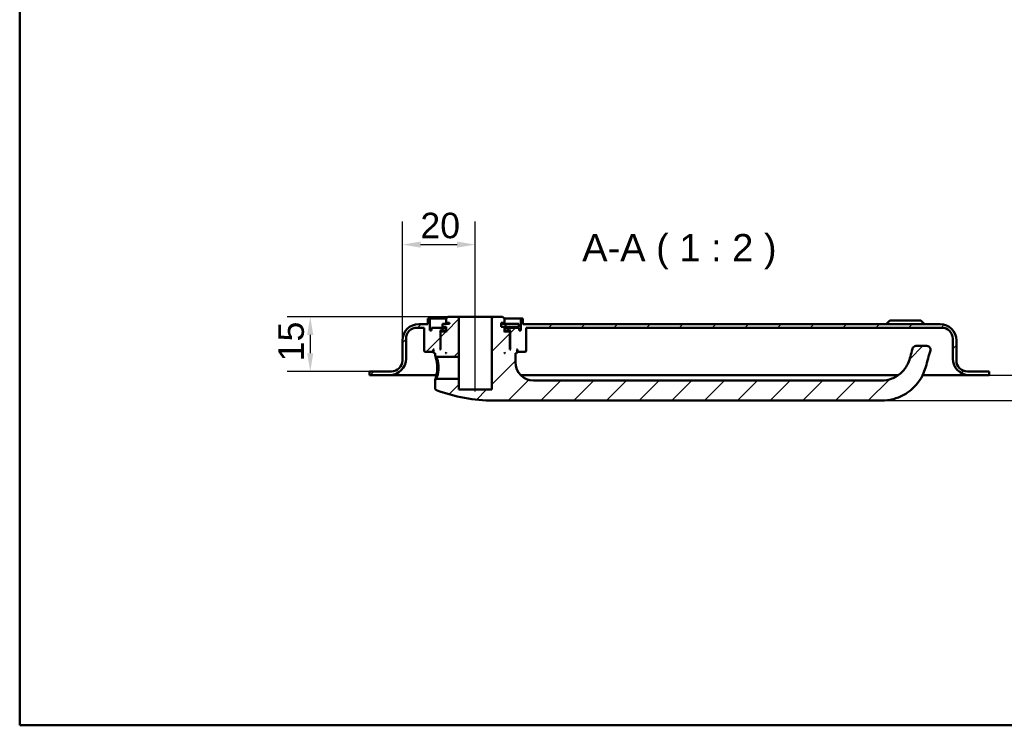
# Model space of a CAD drawing. Header units: millimetres. Extents: x 20 to 833, y 20 to 574.
# Tile 1 of 4: x 20 to 290, y 20 to 214. Entities that reach past the tile are written whole.
import ezdxf

# ---------------------------------------------------------------- set-up
doc = ezdxf.new("R2010")
doc.units = ezdxf.units.MM
doc.header["$LTSCALE"] = 2
for name, color, linetype, lineweight in [('Bemaßungen(DIN)', 7, 'Continuous', 25), ('Mittellinie(DIN)', 7, 'Continuous', 25), ('Sichtbare Kanten(DIN)', 7, 'Continuous', 50), ('Skizziergeometrie(DIN)', 7, 'Continuous', 50), ('Symbole(DIN)', 7, 'Continuous', 25)]:
    doc.layers.add(name, color=color, linetype=linetype, lineweight=lineweight)
doc.layers.add('Schraffur', color=179, linetype='Continuous', lineweight=9, true_color=0x1e1e47)
doc.styles.add('Aktuell-DINGroßer Text', font='arial.ttf')
doc.styles.add('STANDARD-DIN~0', font='arial.ttf')
doc.dimstyles.new('CAD-LAN', dxfattribs={"dimscale": 2, "dimtxt": 3.5, "dimasz": 2.5, "dimexe": 3.175, "dimexo": 0, "dimgap": 0.8, "dimtad": 1, "dimrnd": 1e-08, "dimtxsty": 'STANDARD-DIN~0', "dimcen": 0.09, "dimdle": 10, "dimclrd": 250, "dimclre": 250, "dimclrt": 250, "dimadec": 0, "dimazin": 2, "dimtfac": 1, "dimtmove": 0, "dimatfit": 3, "dimfxl": 1, "dimtolj": 1, "dimtzin": 0, "dimlwd": 25, "dimlwe": 25, "dimarcsym": 0})

# ---------------------------------------------------------------- blocks, each defined once
blk = doc.blocks.new('Ränder Standardrahmen')
at = {"layer": 'Skizziergeometrie(DIN)', "flags": 128}
blk.add_lwpolyline([(10, 10), (10, 287), (410, 287), (410, 10), (10, 10)], dxfattribs=at)
blk = doc.blocks.new('*D25')
at = {"layer": 'Bemaßungen(DIN)', "color": 250, "linetype": 'Continuous', "lineweight": 25, "true_color": 0x3f3f3f, "transparency": 16777216}
for p, q in [((124.99, 125.62), (124.99, 158.28)), ((144.99, 137.12), (144.99, 158.28)), ((129.99, 151.93), (139.99, 151.93))]:
    blk.add_line(p, q, dxfattribs=at)
at = {"layer": 'Bemaßungen(DIN)', "color": 250, "linetype": 'Continuous', "true_color": 0x3f3f3f, "transparency": 16777216}
for points in [[(129.99, 152.76), (129.99, 151.09), (124.99, 151.93)], [(139.99, 152.76), (139.99, 151.09), (144.99, 151.93)]]:
    blk.add_solid(points, dxfattribs=at)
at = {"layer": 'Defpoints', "color": 0, "linetype": 'Continuous', "transparency": 16777216}
for p in [(144.99, 151.93), (144.99, 137.12), (124.99, 125.62)]:
    blk.add_point(p, dxfattribs=at)
at = {"layer": 'Bemaßungen(DIN)', "color": 250, "linetype": 'Continuous', "lineweight": 25, "true_color": 0x3f3f3f, "transparency": 16777216, "insert": (129.93, 160.67), "char_height": 7, "attachment_point": 1, "style": 'STANDARD-DIN~0'}
blk.add_mtext('\\A1;20', dxfattribs=at)
blk = doc.blocks.new('*D26')
at = {"layer": 'Bemaßungen(DIN)', "color": 250, "linetype": 'Continuous', "lineweight": 25, "true_color": 0x3f3f3f, "transparency": 16777216}
for p, q in [((137.49, 132.12), (93.36, 132.12)), ((99.71, 127.12), (99.71, 122.12)), ((115.99, 117.12), (93.36, 117.12))]:
    blk.add_line(p, q, dxfattribs=at)
at = {"layer": 'Bemaßungen(DIN)', "color": 250, "linetype": 'Continuous', "true_color": 0x3f3f3f, "transparency": 16777216}
for points in [[(98.87, 127.12), (100.54, 127.12), (99.71, 132.12)], [(98.87, 122.12), (100.54, 122.12), (99.71, 117.12)]]:
    blk.add_solid(points, dxfattribs=at)
at = {"layer": 'Defpoints', "color": 0, "linetype": 'Continuous', "transparency": 16777216}
for p in [(137.49, 132.12), (99.71, 117.12), (115.99, 117.12)]:
    blk.add_point(p, dxfattribs=at)
at = {"layer": 'Bemaßungen(DIN)', "color": 250, "linetype": 'Continuous', "lineweight": 25, "true_color": 0x3f3f3f, "transparency": 16777216, "insert": (90.96, 119.91), "char_height": 7, "attachment_point": 1, "rotation": 90, "style": 'STANDARD-DIN~0'}
blk.add_mtext('\\A1;15', dxfattribs=at)
blk = doc.blocks.new('*D27')
at = {"layer": 'Bemaßungen(DIN)', "color": 250, "linetype": 'Continuous', "lineweight": 25, "true_color": 0x3f3f3f, "transparency": 16777216}
for p, q in [((303.24, 121.12), (303.24, 126.12)), ((285.99, 116.12), (309.59, 116.12)), ((303.24, 109.12), (303.24, 116.12)), ((256.49, 109.12), (309.59, 109.12)), ((303.24, 104.12), (303.24, 99.12))]:
    blk.add_line(p, q, dxfattribs=at)
at = {"layer": 'Bemaßungen(DIN)', "color": 250, "linetype": 'Continuous', "true_color": 0x3f3f3f, "transparency": 16777216}
for points in [[(302.41, 121.12), (304.07, 121.12), (303.24, 116.12)], [(302.41, 104.12), (304.07, 104.12), (303.24, 109.12)]]:
    blk.add_solid(points, dxfattribs=at)
at = {"layer": 'Defpoints', "color": 0, "linetype": 'Continuous', "transparency": 16777216}
for p in [(285.99, 116.12), (303.24, 116.12), (256.49, 109.12)]:
    blk.add_point(p, dxfattribs=at)
at = {"layer": 'Bemaßungen(DIN)', "color": 250, "linetype": 'Continuous', "lineweight": 25, "true_color": 0x3f3f3f, "transparency": 16777216, "insert": (294.64, 110.35), "char_height": 7, "attachment_point": 1, "rotation": 90, "style": 'STANDARD-DIN~0'}
blk.add_mtext('\\A1;7', dxfattribs=at)

msp = doc.modelspace()

# ---------------------------------------------------------------- hatches: boundary and pattern name
at = {"layer": 'Schraffur'}
h = msp.add_hatch(dxfattribs=at)
h.set_pattern_fill('ANSI31', color=256, scale=50.8, style=0)
h.set_pattern_definition([(45, (0, 0), (-4.49013, 4.49013), [])])
edge = h.paths.add_edge_path()
edge.add_spline(control_points=[(134.3609, 115.1192), (134.2993, 115.0591), (134.2375, 114.9992), (134.1135, 114.8791), (134.0513, 114.8188), (133.9895, 114.7585)], knot_values=[-0.05180189, -0.05180189, -0.05180189, -0.05180189, -0.02598764, -0.02598764, 0, 0, 0, 0], degree=3, periodic=0)
edge.add_line((133.9895, 114.7585), (133.9895, 112.4611))
edge.add_spline(control_points=[(133.9895, 112.4611), (133.9914, 112.4251), (133.9954, 112.3891), (134.011, 112.3187), (134.0225, 112.2844), (134.0687, 112.1839), (134.1106, 112.1323), (134.1998, 112.0504), (134.2546, 112.0163), (134.3142, 111.9944)], knot_values=[-0.05303038, -0.05303038, -0.05303038, -0.05303038, -0.04467462, -0.04467462, -0.03631872, -0.03631872, -0.01903613, -0.01903613, -0.00000084, -0.00000084, -0.00000084, -0.00000084], degree=3, periodic=0)
edge.add_ellipse((149.9895, 153.2859), major_axis=(-15.6753, -41.2914), ratio=1, start_angle=0, end_angle=20.788058)
edge.add_line((149.9895, 109.1192), (256.4895, 109.1192))
edge.add_spline(control_points=[(256.4895, 109.1192), (257.5428, 109.1192), (258.5964, 109.2547), (260.636, 109.78), (261.6235, 110.1701), (263.9975, 111.4851), (265.2776, 112.587), (267.8499, 115.8419), (268.3681, 117.6771), (268.9958, 119.8921), (269.4211, 121.3677), (269.8443, 122.8435)], knot_values=[-1.03462264, -1.03462264, -1.03462264, -1.03462264, -0.93825363, -0.93825363, -0.84192386, -0.84192386, -0.6899476, -0.6899476, -0.46059363, -0.46059363, 0, 0, 0, 0], degree=3, periodic=0)
edge.add_ellipse((268.883, 123.1192), major_axis=(0.9613, -0.2756), ratio=1, start_angle=0, end_angle=106)
edge.add_line((268.883, 124.1192), (265.8826, 124.1192))
edge.add_ellipse((265.8826, 123.1192), major_axis=(0, 1), ratio=1, start_angle=0, end_angle=76.784814)
edge.add_spline(control_points=[(264.9091, 123.3478), (264.5485, 121.8122), (264.2693, 120.5467), (263.3523, 118.5243), (262.8011, 117.6547), (261.1358, 116.0844), (260.2464, 115.5209), (258.381, 114.8044), (257.4342, 114.6192), (256.4895, 114.6192)], knot_values=[-1.47439434, -1.47439434, -1.47439434, -1.47439434, -0.97122894, -0.97122894, -0.59896656, -0.59896656, -0.28342981, -0.28342981, 0, 0, 0, 0], degree=3, periodic=0)
edge.add_line((256.4895, 114.6192), (160.9895, 114.6192))
edge.add_ellipse((160.9895, 119.6192), major_axis=(0, -5), ratio=1, start_angle=270, end_angle=360, ccw=False)
edge.add_line((155.9895, 119.6192), (155.9895, 122.1192))
edge.add_line((155.9895, 122.1192), (156.2895, 122.1192))
edge.add_line((156.2895, 122.1192), (156.4895, 122.3192))
edge.add_line((156.4895, 122.3192), (156.4895, 122.9192))
edge.add_line((156.4895, 122.9192), (156.2895, 123.1192))
edge.add_line((156.2895, 123.1192), (156.5895, 123.1192))
edge.add_line((156.5895, 123.1192), (156.5895, 122.6192))
edge.add_line((156.5895, 122.6192), (156.6895, 122.5192))
edge.add_line((156.6895, 122.5192), (158.7895, 122.5192))
edge.add_line((158.7895, 122.5192), (158.9895, 122.7192))
edge.add_line((158.9895, 122.7192), (158.9895, 129.1192))
edge.add_line((158.9895, 129.1192), (272.9895, 129.1192))
edge.add_ellipse((272.9895, 126.1192), major_axis=(0, 3), ratio=1, start_angle=270, end_angle=360, ccw=False)
edge.add_line((275.9895, 126.1192), (275.9895, 120.6192))
edge.add_ellipse((280.4895, 120.6192), major_axis=(-4.5, 0), ratio=1, start_angle=0, end_angle=90)
edge.add_line((280.4895, 116.1192), (285.9895, 116.1192))
edge.add_line((285.9895, 116.1192), (285.9895, 117.1192))
edge.add_line((285.9895, 117.1192), (279.9895, 117.1192))
edge.add_ellipse((279.9895, 120.1192), major_axis=(0, -3), ratio=1, start_angle=270, end_angle=360, ccw=False)
edge.add_line((276.9895, 120.1192), (276.9895, 125.6192))
edge.add_ellipse((272.4895, 125.6192), major_axis=(4.5, 0), ratio=1, start_angle=0, end_angle=90)
edge.add_line((272.4895, 130.1192), (157.9895, 130.1192))
edge.add_line((157.9895, 130.1192), (157.9895, 131.6192))
edge.add_line((157.9895, 131.6192), (157.4895, 131.6192))
edge.add_line((157.4895, 131.6192), (157.4895, 128.3192))
edge.add_line((157.4895, 128.3192), (156.9895, 128.3192))
edge.add_line((156.9895, 128.3192), (156.9895, 129.1192))
edge.add_line((156.9895, 129.1192), (153.9895, 129.1192))
edge.add_line((153.9895, 129.1192), (153.9895, 128.3192))
edge.add_line((153.9895, 128.3192), (154.7395, 128.3192))
edge.add_line((154.7395, 128.3192), (154.5395, 128.1192))
edge.add_line((154.5395, 128.1192), (154.5395, 123.3192))
edge.add_line((154.5395, 123.3192), (154.7395, 123.1192))
edge.add_line((154.7395, 123.1192), (154.4895, 123.1192))
edge.add_line((154.4895, 123.1192), (154.4895, 127.9192))
edge.add_line((154.4895, 127.9192), (154.2895, 128.1192))
edge.add_line((154.2895, 128.1192), (153.1895, 128.1192))
edge.add_line((153.1895, 128.1192), (152.9895, 127.9192))
edge.add_line((152.9895, 127.9192), (152.9895, 129.3192))
edge.add_line((152.9895, 129.3192), (152.0895, 129.3192))
edge.add_line((152.0895, 129.3192), (152.0895, 130.4192))
edge.add_line((152.0895, 130.4192), (152.9895, 130.4192))
edge.add_line((152.9895, 130.4192), (152.9895, 131.6192))
edge.add_line((152.9895, 131.6192), (152.4895, 132.1192))
edge.add_line((152.4895, 132.1192), (149.4895, 132.1192))
edge.add_line((149.4895, 132.1192), (149.4895, 112.1192))
edge.add_line((149.4895, 112.1192), (140.4895, 112.1192))
edge.add_line((140.4895, 112.1192), (140.4895, 115.1192))
edge.add_line((140.4895, 115.1192), (134.3609, 115.1192))
h.paths.add_polyline_path([(153.1895, 122.1192), (152.9895, 122.1192), (152.9895, 122.3192)], flags=0)
edge = h.paths.add_edge_path()
edge.add_spline(control_points=[(133.9895, 121.48), (134.0524, 121.4197), (134.1146, 121.3594), (134.2386, 121.2392), (134.3004, 121.1793), (134.362, 121.1192)], knot_values=[-0.05197345, -0.05197345, -0.05197345, -0.05197345, -0.02598672, -0.02598672, -0.00016559, -0.00016559, -0.00016559, -0.00016559], degree=3, periodic=0)
edge.add_line((134.362, 121.1192), (140.4895, 121.1192))
edge.add_line((140.4895, 121.1192), (140.4895, 132.1192))
edge.add_line((140.4895, 132.1192), (137.4895, 132.1192))
edge.add_line((137.4895, 132.1192), (136.9895, 131.6192))
edge.add_line((136.9895, 131.6192), (136.9895, 130.4192))
edge.add_line((136.9895, 130.4192), (137.8895, 130.4192))
edge.add_line((137.8895, 130.4192), (137.8895, 130.2192))
edge.add_line((137.8895, 130.2192), (135.9728, 130.2192))
edge.add_line((135.9728, 130.2192), (135.9728, 129.3192))
edge.add_line((135.9728, 129.3192), (136.9895, 129.3192))
edge.add_line((136.9895, 129.3192), (136.9895, 127.9192))
edge.add_line((136.9895, 127.9192), (136.7895, 128.1192))
edge.add_line((136.7895, 128.1192), (135.6895, 128.1192))
edge.add_line((135.6895, 128.1192), (135.4895, 127.9192))
edge.add_line((135.4895, 127.9192), (135.4895, 123.1192))
edge.add_line((135.4895, 123.1192), (135.2395, 123.1192))
edge.add_line((135.2395, 123.1192), (135.4395, 123.3192))
edge.add_line((135.4395, 123.3192), (135.4395, 128.1192))
edge.add_line((135.4395, 128.1192), (135.2395, 128.3192))
edge.add_line((135.2395, 128.3192), (135.9895, 128.3192))
edge.add_line((135.9895, 128.3192), (135.9895, 129.1192))
edge.add_line((135.9895, 129.1192), (132.9895, 129.1192))
edge.add_line((132.9895, 129.1192), (132.9895, 128.3192))
edge.add_line((132.9895, 128.3192), (132.4895, 128.3192))
edge.add_line((132.4895, 128.3192), (132.4895, 131.6192))
edge.add_line((132.4895, 131.6192), (131.9895, 131.6192))
edge.add_line((131.9895, 131.6192), (131.9895, 130.1192))
edge.add_line((131.9895, 130.1192), (129.4895, 130.1192))
edge.add_ellipse((129.4895, 125.6192), major_axis=(0, 4.5), ratio=1, start_angle=0, end_angle=90)
edge.add_line((124.9895, 125.6192), (124.9895, 120.1192))
edge.add_ellipse((121.9895, 120.1192), major_axis=(3, 0), ratio=1, start_angle=270, end_angle=360, ccw=False)
edge.add_line((121.9895, 117.1192), (115.9895, 117.1192))
edge.add_line((115.9895, 117.1192), (115.9895, 116.1192))
edge.add_line((115.9895, 116.1192), (121.4895, 116.1192))
edge.add_ellipse((121.4895, 120.6192), major_axis=(0, -4.5), ratio=1, start_angle=0, end_angle=90)
edge.add_line((125.9895, 120.6192), (125.9895, 126.1192))
edge.add_ellipse((128.9895, 126.1192), major_axis=(-3, 0), ratio=1, start_angle=270, end_angle=360, ccw=False)
edge.add_line((128.9895, 129.1192), (130.9895, 129.1192))
edge.add_line((130.9895, 129.1192), (130.9895, 122.7192))
edge.add_line((130.9895, 122.7192), (131.1895, 122.5192))
edge.add_line((131.1895, 122.5192), (133.2895, 122.5192))
edge.add_line((133.2895, 122.5192), (133.3895, 122.6192))
edge.add_line((133.3895, 122.6192), (133.3895, 123.1192))
edge.add_line((133.3895, 123.1192), (133.6895, 123.1192))
edge.add_line((133.6895, 123.1192), (133.4895, 122.9192))
edge.add_line((133.4895, 122.9192), (133.4895, 122.3192))
edge.add_line((133.4895, 122.3192), (133.6895, 122.1192))
edge.add_line((133.6895, 122.1192), (133.9895, 122.1192))
edge.add_line((133.9895, 122.1192), (133.9895, 121.48))
h.paths.add_polyline_path([(136.9895, 122.1192), (136.7895, 122.1192), (136.9895, 122.3192)], flags=0)

# ---------------------------------------------------------------- linework, layer by layer
at = {"layer": 'Mittellinie(DIN)', "linetype": 'Continuous'}
msp.add_line((144.9895, 111.6192), (144.9895, 137.1192), dxfattribs=at)
at = {"layer": 'Sichtbare Kanten(DIN)'}
for p, q in [((131.9895, 130.1192), (129.4895, 130.1192)), ((132.4895, 131.6192), (131.9895, 131.6192)), ((131.9895, 131.6192), (131.9895, 130.1192)), ((132.4895, 128.3192), (132.4895, 131.6192)), ((132.4895, 131.6192), (136.9895, 131.6192)), ((137.8895, 130.2192), (135.9728, 130.2192)), ((135.9728, 130.2192), (135.9728, 129.3192)), ((137.4895, 132.1192), (136.9895, 131.6192)), ((136.9895, 131.6192), (136.9895, 130.4192)), ((136.9895, 130.4192), (137.8895, 130.4192)), ((140.4895, 132.1192), (137.4895, 132.1192)), ((137.8895, 130.4192), (137.8895, 130.2192)), ((140.4895, 121.1192), (140.4895, 132.1192)), ((149.4895, 132.1192), (140.4895, 132.1192)), ((152.4895, 132.1192), (149.4895, 132.1192)), ((149.4895, 132.1192), (149.4895, 112.1192)), ((152.0895, 129.3192), (152.0895, 130.4192)), ((152.0895, 130.4192), (152.9895, 130.4192)), ((153.2476, 130.2192), (152.0895, 130.2192)), ((152.9895, 131.6192), (152.4895, 132.1192)), ((152.9895, 130.4192), (152.9895, 131.6192)), ((152.9895, 131.6192), (157.4895, 131.6192)), ((156.9476, 130.2192), (153.2476, 130.2192)), ((153.2476, 130.2192), (153.2476, 129.3192)), ((156.9476, 130.2192), (156.9476, 129.3192)), ((157.9895, 131.6192), (157.4895, 131.6192)), ((157.4895, 131.6192), (157.4895, 128.3192)), ((157.9895, 130.1192), (157.9895, 131.6192)), ((272.4895, 130.1192), (157.9895, 130.1192)), ((258.7395, 131.1192), (257.7395, 130.1192)), ((258.7395, 131.1192), (267.2395, 131.1192)), ((267.2395, 131.1192), (268.2395, 130.1192)), ((128.9895, 129.1192), (130.9895, 129.1192)), ((130.9895, 129.1192), (130.9895, 122.7192)), ((132.9895, 128.3192), (132.4895, 128.3192)), ((135.9895, 129.1192), (132.9895, 129.1192)), ((132.9895, 129.1192), (132.9895, 128.3192)), ((135.4395, 128.1192), (135.2395, 128.3192)), ((135.2395, 128.3192), (135.9895, 128.3192)), ((135.4395, 123.3192), (135.4395, 128.1192)), ((135.4395, 128.1192), (135.6895, 128.1192)), ((135.6895, 128.1192), (135.4895, 127.9192)), ((135.4895, 127.9192), (135.4895, 123.1192)), ((136.7895, 128.1192), (135.6895, 128.1192)), ((135.9728, 129.3192), (136.9895, 129.3192)), ((135.9895, 128.3192), (135.9895, 129.1192)), ((135.9895, 129.1192), (136.9895, 129.1192)), ((136.9895, 128.3192), (135.9895, 128.3192)), ((136.9895, 127.9192), (136.7895, 128.1192)), ((136.9895, 128.1192), (136.7895, 128.1192)), ((136.9895, 129.3192), (136.9895, 127.9192)), ((152.9895, 129.3192), (152.0895, 129.3192)), ((152.9895, 127.9192), (152.9895, 129.3192)), ((152.9895, 129.3192), (153.2476, 129.3192)), ((152.9895, 129.1192), (153.9895, 129.1192)), ((153.9895, 128.3192), (152.9895, 128.3192)), ((153.1895, 128.1192), (152.9895, 127.9192)), ((153.1895, 128.1192), (152.9895, 128.1192)), ((154.2895, 128.1192), (153.1895, 128.1192)), ((153.2476, 129.3192), (156.9476, 129.3192)), ((156.9895, 129.1192), (153.9895, 129.1192)), ((153.9895, 129.1192), (153.9895, 128.3192)), ((153.9895, 128.3192), (154.7395, 128.3192)), ((154.4895, 127.9192), (154.2895, 128.1192)), ((154.2895, 128.1192), (154.5395, 128.1192)), ((154.4895, 123.1192), (154.4895, 127.9192)), ((154.7395, 128.3192), (154.5395, 128.1192)), ((154.5395, 128.1192), (154.5395, 123.3192)), ((156.9895, 128.3192), (156.9895, 129.1192)), ((157.4895, 128.3192), (156.9895, 128.3192)), ((158.9895, 122.7192), (158.9895, 129.1192)), ((158.9895, 129.1192), (272.9895, 129.1192)), ((124.9895, 125.6192), (124.9895, 120.1192)), ((125.9895, 120.6192), (125.9895, 126.1192)), ((275.9895, 126.1192), (275.9895, 120.6192)), ((276.9895, 120.1192), (276.9895, 125.6192)), ((130.9895, 122.7192), (131.1895, 122.5192)), ((131.1895, 122.5192), (133.2895, 122.5192)), ((133.2895, 122.5192), (133.3895, 122.6192)), ((133.2895, 122.5192), (133.4895, 122.5192)), ((133.3895, 122.6192), (133.3895, 123.1192)), ((133.3895, 123.1192), (133.6895, 123.1192)), ((133.4895, 122.6192), (133.3895, 122.6192)), ((133.6895, 123.1192), (133.4895, 122.9192)), ((133.4895, 122.9192), (133.4895, 122.3192)), ((133.4895, 122.3192), (133.6895, 122.1192)), ((133.6895, 122.1192), (133.9895, 122.1192)), ((133.9895, 122.1192), (133.9895, 121.48)), ((135.2395, 123.1192), (135.4395, 123.3192)), ((135.4895, 123.1192), (135.2395, 123.1192)), ((135.4895, 123.3192), (135.4395, 123.3192)), ((136.7895, 122.1192), (136.9895, 122.3192)), ((136.9895, 122.1192), (136.7895, 122.1192)), ((136.9895, 122.3192), (136.9895, 122.1192)), ((152.9895, 122.1192), (152.9895, 122.3192)), ((152.9895, 122.3192), (153.1895, 122.1192)), ((153.1895, 122.1192), (152.9895, 122.1192)), ((154.5395, 123.3192), (154.4895, 123.3192)), ((154.7395, 123.1192), (154.4895, 123.1192)), ((154.5395, 123.3192), (154.7395, 123.1192)), ((155.9895, 119.6192), (155.9895, 122.1192)), ((155.9895, 122.1192), (156.2895, 122.1192)), ((156.4895, 122.9192), (156.2895, 123.1192)), ((156.2895, 123.1192), (156.5895, 123.1192)), ((156.2895, 122.1192), (156.4895, 122.3192)), ((156.4895, 122.3192), (156.4895, 122.9192)), ((156.5895, 122.6192), (156.4895, 122.6192)), ((156.4895, 122.5192), (156.6895, 122.5192)), ((156.5895, 123.1192), (156.5895, 122.6192)), ((156.5895, 122.6192), (156.6895, 122.5192)), ((156.6895, 122.5192), (158.7895, 122.5192)), ((158.7895, 122.5192), (158.9895, 122.7192)), ((268.883, 124.1192), (265.8826, 124.1192)), ((133.9902, 121.48), (134.3622, 121.1194)), ((134.362, 121.1192), (140.4895, 121.1192)), ((140.4895, 121.1192), (140.4895, 115.1192)), ((121.9895, 117.1192), (115.9895, 117.1192)), ((115.9895, 117.1192), (115.9895, 116.1192)), ((285.9895, 117.1192), (279.9895, 117.1192)), ((285.9895, 116.1192), (285.9895, 117.1192)), ((115.9895, 116.1192), (121.4895, 116.1192)), ((121.4895, 116.1192), (132.9895, 116.1192)), ((132.9895, 116.1192), (134.3496, 116.1192)), ((134.3611, 115.119), (133.9891, 114.7585)), ((133.9895, 114.7585), (133.9895, 112.4611)), ((140.4895, 115.1192), (134.3609, 115.1192)), ((140.4895, 112.1192), (140.4895, 115.1192)), ((157.4188, 116.1192), (261.0699, 116.1192)), ((256.4895, 114.6192), (160.9895, 114.6192)), ((267.7173, 116.1192), (268.9895, 116.1192)), ((268.9895, 116.1192), (280.4895, 116.1192)), ((280.4895, 116.1192), (285.9895, 116.1192)), ((149.4895, 112.1192), (140.4895, 112.1192)), ((149.9895, 109.1192), (256.4895, 109.1192))]:
    msp.add_line(p, q, dxfattribs=at)
for centre, radius, start, end in [((129.4895, 125.6192), 4.5, 90, 180), ((272.4895, 125.6192), 4.5, 0, 90), ((128.9895, 126.1192), 3, 90, 180), ((272.9895, 126.1192), 3, 0, 90), ((265.8826, 123.1192), 1, 90, 166.784814), ((268.883, 123.1192), 1, 344, 90), ((121.4895, 120.6192), 4.5, 270, 0), ((121.9895, 120.1192), 3, 270, 0), ((160.9895, 119.6192), 5, 180, 270), ((280.4895, 120.6192), 4.5, 180, 270), ((279.9895, 120.1192), 3, 180, 270), ((149.9895, 153.2859), 44.1667, 249.211942, 270)]:
    msp.add_arc(centre, radius, start, end, dxfattribs=at)
for points, knots in [([(264.9091, 123.3478), (264.5485, 121.8122), (264.2693, 120.5467), (263.3523, 118.5243), (262.8011, 117.6547), (261.1358, 116.0844), (260.2464, 115.5209), (258.381, 114.8044), (257.4342, 114.6192), (256.4895, 114.6192)], [-1.47439434, -1.47439434, -1.47439434, -1.47439434, -0.97122894, -0.97122894, -0.59896656, -0.59896656, -0.28342981, -0.28342981, 0, 0, 0, 0]), ([(256.4895, 109.1192), (257.5428, 109.1192), (258.5964, 109.2547), (260.636, 109.78), (261.6235, 110.1701), (263.9975, 111.4851), (265.2776, 112.587), (267.8499, 115.8419), (268.3681, 117.6771), (268.9958, 119.8921), (269.4211, 121.3677), (269.8443, 122.8435)], [-1.03462264, -1.03462264, -1.03462264, -1.03462264, -0.93825363, -0.93825363, -0.84192386, -0.84192386, -0.6899476, -0.6899476, -0.46059363, -0.46059363, 0, 0, 0, 0]), ([(133.9902, 121.48), (133.9905, 121.4797), (134.0137, 121.4085), (134.1062, 121.1128), (134.3467, 120.2472), (134.5532, 119.1285), (134.5547, 118.1195), (134.5547, 118.1194), (134.5547, 118.1193), (134.5547, 118.1192)], [-0.528553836, -0.528553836, -0.528553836, -0.528553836, -0.453229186, -0.33992189, -0.302152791, 0, 0, 0, 0.00002882, 0.00002882, 0.00002882, 0.00002882]), ([(134.9074, 118.1192), (134.9074, 118.1193), (134.9074, 118.1194), (134.9074, 118.1194), (134.9059, 119.0201), (134.7286, 119.9069), (134.5712, 120.4633), (134.5516, 120.5329), (134.5322, 120.5976), (134.5139, 120.6572), (134.4592, 120.8358), (134.4144, 120.9671), (134.3885, 121.0428), (134.3712, 121.0934), (134.3622, 121.1192), (134.362, 121.1192)], [2.115040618, 2.115040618, 2.115040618, 2.115040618, 2.115069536, 2.115069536, 2.115069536, 2.417222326, 2.417222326, 2.417222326, 2.454991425, 2.454991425, 2.454991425, 2.568298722, 2.568298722, 2.568298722, 2.643871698, 2.643871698, 2.643871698, 2.643871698]), ([(134.5547, 118.1192), (134.5555, 117.6148), (134.466, 116.5984), (134.1957, 115.4067), (134.0171, 114.8444), (133.9893, 114.7588), (133.9891, 114.7585)], [-2.115040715, -2.115040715, -2.115040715, -2.115040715, -1.96399314, -1.812916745, -1.661840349, -1.586500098, -1.586500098, -1.586500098, -1.586500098]), ([(134.3609, 115.1192), (134.3611, 115.1192), (134.3701, 115.1449), (134.3875, 115.1951), (134.4225, 115.296), (134.4915, 115.4965), (134.5696, 115.7745), (134.6476, 116.0525), (134.7347, 116.407), (134.7998, 116.811), (134.865, 117.215), (134.9082, 117.669), (134.9074, 118.1192)], [3.701562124, 3.701562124, 3.701562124, 3.701562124, 3.776909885, 3.776909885, 3.776909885, 3.927986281, 3.927986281, 3.927986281, 4.079062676, 4.079062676, 4.079062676, 4.230110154, 4.230110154, 4.230110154, 4.230110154]), ([(133.9915, 112.4611), (133.9914, 112.4251), (133.9954, 112.3891), (134.011, 112.3187), (134.0225, 112.2844), (134.0687, 112.1839), (134.1106, 112.1323), (134.1998, 112.0504), (134.2546, 112.0163), (134.3139, 111.9937)], [-0.0530303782, -0.0530303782, -0.0530303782, -0.0530303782, -0.0446746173, -0.0446746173, -0.0363187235, -0.0363187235, -0.0190361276, -0.0190361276, -0.0000008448, -0.0000008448, -0.0000008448, -0.0000008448])]:
    msp.add_open_spline(points, degree=3, knots=knots, dxfattribs=at)

# ---------------------------------------------------------------- block references
at = {"xscale": 2, "yscale": 2, "zscale": 2}
msp.add_blockref('Ränder Standardrahmen', (0, 0), dxfattribs=at)

# ---------------------------------------------------------------- texts
at = {"layer": 'Symbole(DIN)', "color": 7, "insert": (174.3173, 145.1192), "char_height": 7.4676, "attachment_point": 7, "style": 'Aktuell-DINGroßer Text'}
msp.add_mtext('A-A ( 1 : 2 )', dxfattribs=at)

# ---------------------------------------------------------------- dimensions: what is measured, and where the dimension line sits
at = {"layer": 'Bemaßungen(DIN)', "color": 250, "linetype": 'Continuous', "lineweight": 25, "true_color": 0x3f3f3f}
for base, p1, p2, angle, override, picture, middle in [((144.9895, 151.9268), (124.9895, 125.6192), (144.9895, 137.1192), 180, {"dimgap": 0.8, "dimdec": 2, "dimtol": 0, "dimlim": 0, "dimtp": 0, "dimtm": 0, "dimtdec": 2, "dimtofl": 0, "dimatfit": 1}, '*D25', (134.9895, 151.9268)), ((99.7056, 117.1192), (137.4895, 132.1192), (115.9895, 117.1192), 90, {"dimgap": 0.8, "dimdec": 2, "dimtol": 0, "dimlim": 0, "dimtp": 0, "dimtm": 0, "dimtdec": 2, "dimtofl": 0, "dimatfit": 1}, '*D26', (99.7056, 124.6192)), ((303.2395, 116.1192), (256.4895, 109.1192), (285.9895, 116.1192), 90, {"dimgap": 0.8, "dimdec": 2, "dimtol": 0, "dimlim": 0, "dimtp": 0, "dimtm": 0, "dimtdec": 2, "dimtofl": 1, "dimatfit": 1}, '*D27', (303.2395, 112.6192))]:
    dim = msp.add_linear_dim(base=base, p1=p1, p2=p2, angle=angle, dimstyle='CAD-LAN', override=override, dxfattribs=at)
    dim.commit()
    dim.dimension.update_dxf_attribs({"geometry": picture, "text_midpoint": middle, "dimtype": 160})

doc.saveas('drawing.dxf')
